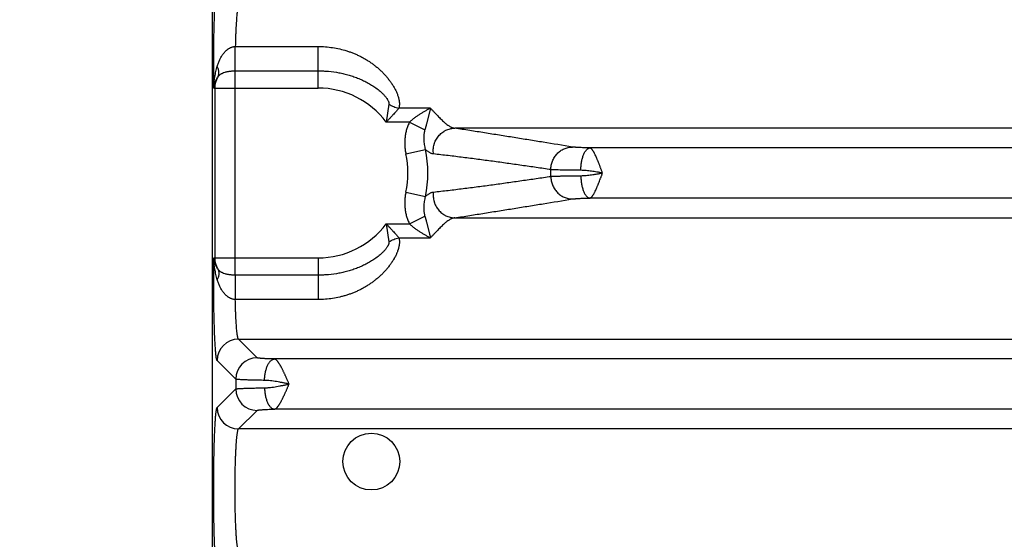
# Model space of a CAD drawing. Header units: inches. Extents: x 0 to 34, y 0 to 22.
# Tile 5 of 103: x 6.3 to 8.2, y 6 to 6.9. Entities that reach past the tile are written whole.
import ezdxf

# ---------------------------------------------------------------- set-up
doc = ezdxf.new("R2010")
doc.units = ezdxf.units.IN
doc.header["$LTSCALE"] = 1.87
doc.header["$MEASUREMENT"] = 0
doc.layers.get('0').update_dxf_attribs({"linetype": 'CONTINUOUS'})
doc.layers.add('DIMENSIONS', color=7, linetype='CONTINUOUS')
doc.styles.get("Standard").update_dxf_attribs({"font": 'txt', "width": 0.8})
doc.dimstyles.new('DIMSTYLE_1', dxfattribs={"dimtxt": 0.125, "dimasz": 0.18, "dimexe": 0.18, "dimexo": 0.0625, "dimgap": 0.09, "dimtad": 0, "dimtih": 1, "dimtoh": 1, "dimdec": 3, "dimzin": 4, "dimdsep": 46, "dimtxsty": 'STANDARD', "dimblk": '_FILLED', "dimblk1": '_FILLED', "dimblk2": '_FILLED', "dimcen": 0.09, "dimadec": 0, "dimazin": 0, "dimtp": 0.01, "dimtm": 0.01, "dimtfac": 1, "dimtdec": 3, "dimtofl": 0, "dimtmove": 0, "dimatfit": 3, "dimldrblk": '_FILLED', "dimfxl": 1, "dimtolj": 1, "dimtzin": 4, "dimarcsym": 0})

# ---------------------------------------------------------------- blocks, each defined once
blk = doc.blocks.new('_FILLED')
at = {"color": 0, "linetype": 'BYBLOCK'}
blk.add_solid([(0, 0), (-1, 0.174), (-1, -0.174)], dxfattribs=at)
blk = doc.blocks.new('*D0')
at = {"layer": 'DIMENSIONS', "color": 2, "linetype": 'CONTINUOUS'}
for p, q in [((8.4282, 6.4716), (8.4282, 4.0492)), ((6.6937, 4.9616), (6.6937, 4.0492)), ((6.6937, 4.1742), (6.3337, 4.1742)), ((8.4282, 4.1742), (8.7882, 4.1742))]:
    blk.add_line(p, q, dxfattribs=at)
at = {"layer": 'DIMENSIONS', "color": 2, "linetype": 'CONTINUOUS', "xscale": 0.18, "yscale": 0.18, "zscale": 0.18}
blk.add_blockref('_FILLED', (6.6937, 4.1742), dxfattribs=at)
at = {"layer": 'DIMENSIONS', "color": 2, "linetype": 'CONTINUOUS', "xscale": 0.18, "yscale": 0.18, "zscale": 0.18, "rotation": 180}
blk.add_blockref('_FILLED', (8.4282, 4.1742), dxfattribs=at)
at = {"layer": 'DIMENSIONS', "color": 2, "linetype": 'CONTINUOUS', "insert": (7.5409, 4.2367), "char_height": 0.125, "width": 1.325, "attachment_point": 2, "line_spacing_factor": 0.9}
blk.add_mtext('1.735{\\Ftxt.shx;\\W1.000000;\\H0.125000; }[44.06]', dxfattribs=at)

msp = doc.modelspace()

# ---------------------------------------------------------------- linework, layer by layer
at = {"color": 7, "linetype": 'CONTINUOUS'}
for p, q in [((6.6937, 8.3067), (6.6937, 5.0241)), ((6.7367, 6.8504), (6.7368, 6.8959)), ((6.7368, 6.8959), (6.8917, 6.8959)), ((6.8917, 6.8181), (6.8917, 6.8959)), ((6.7367, 6.468), (6.7367, 6.8504)), ((6.7367, 6.8504), (6.8917, 6.8504)), ((6.6966, 6.8181), (6.8917, 6.8181)), ((6.6982, 6.8181), (6.6982, 6.5003)), ((7.024, 6.7882), (7.0188, 6.7545)), ((7.1017, 6.7804), (7.0425, 6.7804)), ((7.0627, 6.7545), (7.0188, 6.7545)), ((7.0627, 6.7545), (7.0911, 6.7398)), ((8.2132, 6.7431), (7.1471, 6.7431)), ((7.0557, 6.6952), (7.0921, 6.7032)), ((8.2288, 6.7062), (7.3997, 6.7062)), ((7.0557, 6.6232), (7.0921, 6.6152)), ((8.2288, 6.6122), (7.3997, 6.6122)), ((7.0627, 6.5639), (7.091, 6.5785)), ((7.1471, 6.5753), (8.2132, 6.5753)), ((7.0188, 6.5639), (7.0627, 6.5639)), ((7.0188, 6.5639), (7.024, 6.5302)), ((7.0425, 6.538), (7.1017, 6.538)), ((6.6966, 6.5003), (6.8917, 6.5003)), ((6.8917, 6.5003), (6.8917, 6.4225)), ((6.8917, 6.468), (6.7367, 6.468)), ((6.7367, 6.468), (6.7368, 6.4225)), ((6.8917, 6.4225), (6.7368, 6.4225)), ((6.7775, 6.3134), (6.7428, 6.3481)), ((6.7428, 6.3481), (10.1136, 6.3481)), ((6.7375, 6.2734), (6.7028, 6.3081)), ((10.0465, 6.3112), (6.8099, 6.3112)), ((6.7375, 6.2734), (6.7375, 6.255)), ((6.7028, 6.2202), (6.7375, 6.255)), ((6.7428, 6.1803), (6.7775, 6.215)), ((10.0465, 6.2172), (6.8099, 6.2172)), ((10.1136, 6.1803), (6.7428, 6.1803))]:
    msp.add_line(p, q, dxfattribs=at)
msp.add_circle((6.9912, 6.1192), 0.0532, dxfattribs=at)
for centre, radius, start, end in [((6.7368, 6.8181), 0.0386, 148.4979, 180.0018), ((6.8917, 6.6592), 0.1589, 36.8589, 90), ((6.8917, 6.6592), 0.2052, 347.61, 12.3893), ((6.8917, 6.6592), 0.1679, 347.6098, 12.3903), ((6.8917, 6.6592), 0.435, 359.1688, 0.8312), ((6.8917, 6.6592), 0.1589, 270, 323.1429), ((6.7368, 6.5003), 0.0386, 179.9982, 211.5021), ((6.7429, 6.3081), 0.0401, 90.1325, 179.8675), ((6.7776, 6.2733), 0.0401, 90.1325, 179.8675), ((6.7776, 6.2551), 0.0401, 180.1325, 269.8675), ((6.7429, 6.2203), 0.0401, 180.1325, 269.8675)]:
    msp.add_arc(centre, radius, start, end, dxfattribs=at)
for points, knots in [([(6.6966, 6.8181), (6.6965, 6.8237), (6.6964, 6.835), (6.6964, 6.8519), (6.6964, 6.869), (6.6965, 6.8859), (6.6967, 6.9024), (6.6969, 6.9183), (6.6973, 6.9335), (6.6977, 6.9477), (6.6981, 6.9589), (6.6984, 6.9673), (6.6987, 6.973), (6.699, 6.9784), (6.6993, 6.9834), (6.6996, 6.988), (6.6999, 6.9923), (6.7003, 6.9961), (6.7006, 6.9994), (6.7009, 7.002), (6.7011, 7.0038), (6.7013, 7.0049), (6.7015, 7.006), (6.7017, 7.007), (6.7019, 7.0078), (6.702, 7.0085), (6.7022, 7.009), (6.7023, 7.0094), (6.7024, 7.0096), (6.7025, 7.0098), (6.7026, 7.01), (6.7027, 7.0101), (6.7028, 7.0102), (6.7028, 7.0102)], [0, 0, 0, 0, 0.087107, 0.175617, 0.264435, 0.352459, 0.438602, 0.521793, 0.60101, 0.675268, 0.74366, 0.775387, 0.805339, 0.833425, 0.859555, 0.883654, 0.905648, 0.925471, 0.943066, 0.958382, 0.965173, 0.971379, 0.976999, 0.98203, 0.986469, 0.990319, 0.993583, 0.994998, 0.996269, 0.997401, 0.998395, 0.999259, 1, 1, 1, 1]), ([(6.7428, 6.9703), (6.7427, 6.9703), (6.7426, 6.9702), (6.7425, 6.97), (6.7424, 6.9698), (6.7423, 6.9696), (6.7421, 6.9693), (6.742, 6.9689), (6.7418, 6.9683), (6.7415, 6.9674), (6.7413, 6.9664), (6.7411, 6.9652), (6.7408, 6.9639), (6.7406, 6.9625), (6.7404, 6.9609), (6.7401, 6.9592), (6.7398, 6.9566), (6.7395, 6.953), (6.7391, 6.9483), (6.7387, 6.9432), (6.7383, 6.9375), (6.738, 6.9315), (6.7377, 6.925), (6.7374, 6.9182), (6.7371, 6.9084), (6.7369, 6.901), (6.7368, 6.8959)], [0, 0, 0, 0, 0.002203, 0.004774, 0.007754, 0.011168, 0.015035, 0.019364, 0.029437, 0.041422, 0.05533, 0.07116, 0.088902, 0.108541, 0.130057, 0.153425, 0.178618, 0.234354, 0.296983, 0.366182, 0.441591, 0.522812, 0.609413, 0.700934, 0.796886, 1, 1, 1, 1]), ([(6.7031, 6.8588), (6.7037, 6.8609), (6.7047, 6.8641), (6.7063, 6.8683), (6.7081, 6.8723), (6.7101, 6.8761), (6.7124, 6.8797), (6.7142, 6.8823), (6.7163, 6.8848), (6.7181, 6.8868), (6.7197, 6.8883), (6.7209, 6.8893), (6.7222, 6.8904), (6.7235, 6.8913), (6.725, 6.8922), (6.7264, 6.8931), (6.728, 6.8938), (6.7296, 6.8945), (6.731, 6.895), (6.7322, 6.8953), (6.7334, 6.8955), (6.7349, 6.8958), (6.7361, 6.8959), (6.7368, 6.8959)], [0, 0, 0, 0, 0.126254, 0.188265, 0.249628, 0.370782, 0.430875, 0.490849, 0.550909, 0.611308, 0.641735, 0.67237, 0.703261, 0.734457, 0.766021, 0.798011, 0.830475, 0.863451, 0.896952, 0.913897, 0.93096, 0.965361, 1, 1, 1, 1]), ([(6.8917, 6.8959), (6.8962, 6.8959), (6.9052, 6.8956), (6.9187, 6.894), (6.932, 6.8915), (6.9429, 6.8886), (6.9514, 6.8857), (6.9577, 6.8833), (6.964, 6.8807), (6.9701, 6.8778), (6.976, 6.8746), (6.9819, 6.8712), (6.9876, 6.8676), (6.9931, 6.8637), (6.9976, 6.8603), (7.0011, 6.8574), (7.0046, 6.8545), (7.0087, 6.8507), (7.0127, 6.8467), (7.0158, 6.8434), (7.0181, 6.8409), (7.0203, 6.8384), (7.0224, 6.8358), (7.0245, 6.8331), (7.0265, 6.8305), (7.0284, 6.8278), (7.0302, 6.825), (7.032, 6.8222), (7.0336, 6.8194), (7.0352, 6.8166), (7.0367, 6.8138), (7.038, 6.8109), (7.0392, 6.808), (7.0403, 6.8051), (7.0411, 6.8027), (7.0417, 6.8008), (7.0422, 6.7989), (7.0427, 6.7966), (7.0431, 6.7942), (7.0433, 6.7923), (7.0435, 6.7909), (7.0435, 6.7896), (7.0436, 6.7882), (7.0435, 6.7868), (7.0434, 6.7855), (7.0433, 6.7842), (7.0431, 6.7829), (7.0429, 6.7817), (7.0426, 6.7808), (7.0425, 6.7804)], [0, 0, 0, 0, 0.064655, 0.129265, 0.193801, 0.258261, 0.290475, 0.322683, 0.35489, 0.387106, 0.419336, 0.451588, 0.483866, 0.516169, 0.548495, 0.564663, 0.580832, 0.61316, 0.645451, 0.661572, 0.677668, 0.693731, 0.709754, 0.725728, 0.741642, 0.757483, 0.77324, 0.788899, 0.804444, 0.819857, 0.835119, 0.850214, 0.865118, 0.87981, 0.894268, 0.901404, 0.908475, 0.922409, 0.936054, 0.942766, 0.949403, 0.955966, 0.962455, 0.968872, 0.975219, 0.981501, 0.987721, 0.993885, 1, 1, 1, 1]), ([(6.6966, 6.8181), (6.6966, 6.8216), (6.697, 6.8268), (6.6978, 6.8337), (6.6988, 6.8405), (6.7005, 6.8489), (6.7022, 6.8555), (6.7031, 6.8588)], [0, 0, 0, 0, 0.252045, 0.377702, 0.503042, 0.752513, 1, 1, 1, 1]), ([(6.7038, 6.8383), (6.7042, 6.839), (6.7049, 6.8404), (6.7056, 6.8428), (6.706, 6.8452), (6.706, 6.8478), (6.7057, 6.8505), (6.7052, 6.8532), (6.7043, 6.856), (6.7035, 6.8579), (6.7031, 6.8588)], [0, 0, 0, 0, 0.111157, 0.224406, 0.340972, 0.461861, 0.587832, 0.719384, 0.856765, 1, 1, 1, 1]), ([(6.7038, 6.8383), (6.7042, 6.8389), (6.705, 6.8399), (6.7063, 6.8414), (6.7078, 6.8428), (6.7094, 6.844), (6.7111, 6.8452), (6.7136, 6.8465), (6.7163, 6.8476), (6.7191, 6.8484), (6.7214, 6.8489), (6.7238, 6.8494), (6.7263, 6.8498), (6.7288, 6.85), (6.7314, 6.8502), (6.7341, 6.8503), (6.7358, 6.8504), (6.7367, 6.8504)], [0, 0, 0, 0, 0.055406, 0.110088, 0.164604, 0.219492, 0.275237, 0.332254, 0.451283, 0.513759, 0.578294, 0.644846, 0.713282, 0.783367, 0.854787, 0.92715, 1, 1, 1, 1]), ([(6.8917, 6.8504), (6.8949, 6.8504), (6.9014, 6.8502), (6.9144, 6.8493), (6.9273, 6.8475), (6.94, 6.8449), (6.9494, 6.8424), (6.9587, 6.8394), (6.9678, 6.836), (6.9767, 6.832), (6.9839, 6.8283), (6.9896, 6.825), (6.9937, 6.8225), (6.9978, 6.8198), (7.0017, 6.8169), (7.0055, 6.8139), (7.0092, 6.8108), (7.0122, 6.808), (7.0144, 6.8057), (7.016, 6.8039), (7.0176, 6.8021), (7.019, 6.8003), (7.0202, 6.7987), (7.021, 6.7974), (7.0218, 6.7961), (7.0225, 6.7947), (7.0231, 6.7934), (7.0235, 6.7923), (7.0238, 6.7913), (7.024, 6.7903), (7.0241, 6.7892), (7.024, 6.7886), (7.024, 6.7882)], [0, 0, 0, 0, 0.063155, 0.126308, 0.252547, 0.315669, 0.378785, 0.4419, 0.505022, 0.568158, 0.631307, 0.662886, 0.69446, 0.726021, 0.757558, 0.789051, 0.820473, 0.851778, 0.867367, 0.882895, 0.898345, 0.913691, 0.928899, 0.936436, 0.943919, 0.958669, 0.965914, 0.973045, 0.98004, 0.986876, 0.993531, 1, 1, 1, 1]), ([(6.6966, 6.8181), (6.6967, 6.819), (6.6969, 6.8209), (6.6973, 6.8236), (6.698, 6.8262), (6.6991, 6.8297), (6.701, 6.8338), (6.7028, 6.8368), (6.7038, 6.8383)], [0, 0, 0, 0, 0.128467, 0.255405, 0.381007, 0.505604, 0.752946, 1, 1, 1, 1]), ([(7.0425, 6.7804), (7.0421, 6.7799), (7.0413, 6.7789), (7.04, 6.7774), (7.0386, 6.7759), (7.0373, 6.7743), (7.0359, 6.7727), (7.0339, 6.7705), (7.032, 6.7683), (7.03, 6.7661), (7.0284, 6.7645), (7.0269, 6.7628), (7.0253, 6.7611), (7.0237, 6.7595), (7.0221, 6.7578), (7.0205, 6.7562), (7.0194, 6.7551), (7.0188, 6.7545)], [0, 0, 0, 0, 0.055136, 0.111938, 0.1702, 0.229767, 0.290489, 0.352211, 0.47813, 0.542098, 0.606599, 0.67154, 0.736832, 0.802397, 0.868163, 0.934056, 1, 1, 1, 1]), ([(7.024, 6.7882), (7.0254, 6.7873), (7.0283, 6.7856), (7.0329, 6.7835), (7.0376, 6.7817), (7.0409, 6.7808), (7.0425, 6.7804)], [0, 0, 0, 0, 0.248723, 0.500001, 0.751278, 1, 1, 1, 1]), ([(7.1017, 6.7804), (7.1, 6.7796), (7.0975, 6.7783), (7.0942, 6.7765), (7.0917, 6.7751), (7.0892, 6.7736), (7.0867, 6.7722), (7.0842, 6.7706), (7.0817, 6.7691), (7.0792, 6.7675), (7.0767, 6.7658), (7.0743, 6.7641), (7.0719, 6.7623), (7.0695, 6.7605), (7.0664, 6.7579), (7.0642, 6.7559), (7.0627, 6.7545)], [0, 0, 0, 0, 0.120069, 0.180835, 0.242037, 0.303635, 0.365598, 0.4279, 0.490519, 0.55343, 0.616611, 0.680042, 0.743703, 0.807566, 0.871603, 1, 1, 1, 1]), ([(7.1017, 6.7804), (7.1015, 6.7796), (7.1011, 6.7781), (7.1005, 6.7758), (7.0999, 6.7734), (7.0994, 6.771), (7.0988, 6.7686), (7.0982, 6.7662), (7.0975, 6.7637), (7.0969, 6.7612), (7.0963, 6.7587), (7.0956, 6.7561), (7.0949, 6.7535), (7.0943, 6.7514), (7.0938, 6.7496), (7.0935, 6.7482), (7.0931, 6.7469), (7.0927, 6.7455), (7.0923, 6.7441), (7.0917, 6.7422), (7.0913, 6.7408), (7.0911, 6.7398)], [0, 0, 0, 0, 0.056586, 0.113914, 0.171907, 0.230522, 0.289755, 0.349616, 0.410134, 0.471351, 0.533341, 0.596207, 0.660124, 0.725244, 0.758273, 0.791634, 0.825358, 0.859478, 0.894005, 0.928938, 1, 1, 1, 1]), ([(7.1017, 6.7804), (7.1029, 6.7792), (7.1053, 6.7767), (7.1088, 6.773), (7.1121, 6.7695), (7.1153, 6.7661), (7.1184, 6.7629), (7.1214, 6.7599), (7.1243, 6.7571), (7.1271, 6.7545), (7.1298, 6.7521), (7.1325, 6.75), (7.135, 6.7481), (7.1376, 6.7465), (7.14, 6.7452), (7.1424, 6.7442), (7.1447, 6.7435), (7.1463, 6.7432), (7.1471, 6.7431)], [0, 0, 0, 0, 0.0875, 0.17218, 0.253818, 0.332219, 0.407212, 0.478671, 0.546491, 0.610601, 0.670992, 0.727702, 0.780807, 0.830441, 0.876833, 0.920312, 0.961222, 1, 1, 1, 1]), ([(7.0627, 6.7545), (7.0621, 6.7534), (7.061, 6.7511), (7.0595, 6.7476), (7.0582, 6.744), (7.057, 6.7404), (7.056, 6.7367), (7.0552, 6.733), (7.0545, 6.7293), (7.054, 6.7255), (7.0537, 6.7217), (7.0534, 6.7166), (7.0535, 6.7116), (7.0539, 6.7065), (7.0545, 6.7015), (7.0551, 6.6977), (7.0557, 6.6952)], [0, 0, 0, 0, 0.0625, 0.125005, 0.187508, 0.25001, 0.312514, 0.375017, 0.43752, 0.500024, 0.562527, 0.625031, 0.750012, 0.812514, 0.875018, 1, 1, 1, 1]), ([(7.0911, 6.7398), (7.0908, 6.7391), (7.0904, 6.7376), (7.09, 6.7353), (7.0896, 6.733), (7.0893, 6.7307), (7.0891, 6.7284), (7.089, 6.7261), (7.089, 6.7238), (7.089, 6.7215), (7.0891, 6.7192), (7.0894, 6.7161), (7.0899, 6.7123), (7.0908, 6.7077), (7.0916, 6.7047), (7.0921, 6.7032)], [0, 0, 0, 0, 0.062884, 0.125597, 0.188162, 0.250595, 0.312947, 0.375269, 0.437583, 0.499899, 0.562234, 0.624606, 0.74949, 0.874618, 1, 1, 1, 1]), ([(7.1073, 6.6948), (7.1071, 6.6963), (7.1068, 6.6985), (7.1068, 6.7015), (7.1069, 6.7045), (7.1074, 6.7082), (7.1082, 6.7118), (7.1091, 6.7147), (7.1101, 6.7175), (7.1116, 6.7209), (7.1139, 6.7247), (7.1165, 6.7283), (7.1195, 6.7316), (7.1229, 6.7345), (7.1259, 6.7366), (7.1284, 6.7381), (7.131, 6.7395), (7.1343, 6.7409), (7.1378, 6.7419), (7.1406, 6.7425), (7.1435, 6.7429), (7.1456, 6.7431), (7.1471, 6.7431)], [0, 0, 0, 0, 0.063222, 0.094882, 0.126561, 0.189927, 0.253285, 0.284956, 0.316605, 0.379792, 0.442823, 0.505658, 0.568268, 0.630632, 0.692741, 0.723712, 0.754621, 0.816241, 0.877648, 0.908294, 0.938902, 1, 1, 1, 1]), ([(7.367, 6.7078), (7.3489, 6.7108), (7.3216, 6.7152), (7.2853, 6.7211), (7.2579, 6.7255), (7.2304, 6.7299), (7.2028, 6.7343), (7.175, 6.7387), (7.1564, 6.7416), (7.1471, 6.7431)], [0, 0, 0, 0, 0.247488, 0.371643, 0.496151, 0.621103, 0.746596, 0.872814, 1, 1, 1, 1]), ([(7.1073, 6.6948), (7.1067, 6.6949), (7.1054, 6.6951), (7.1036, 6.6956), (7.1018, 6.6963), (7.0999, 6.6973), (7.098, 6.6985), (7.096, 6.6999), (7.094, 6.7014), (7.0927, 6.7026), (7.0921, 6.7032)], [0, 0, 0, 0, 0.102156, 0.208825, 0.321205, 0.440333, 0.567113, 0.702287, 0.846471, 1, 1, 1, 1]), ([(7.3267, 6.6655), (7.3267, 6.6669), (7.3268, 6.6696), (7.3274, 6.6737), (7.3283, 6.6777), (7.3297, 6.6816), (7.3313, 6.6853), (7.3334, 6.6889), (7.3357, 6.6922), (7.3384, 6.6953), (7.3413, 6.6981), (7.3445, 6.7006), (7.3479, 6.7027), (7.3515, 6.7045), (7.3553, 6.7059), (7.3591, 6.707), (7.3631, 6.7076), (7.3657, 6.7078), (7.367, 6.7078)], [0, 0, 0, 0, 0.063342, 0.126714, 0.190075, 0.253382, 0.316596, 0.379681, 0.442605, 0.505343, 0.567876, 0.630194, 0.692293, 0.75418, 0.815868, 0.877381, 0.938746, 1, 1, 1, 1]), ([(7.3997, 6.7062), (7.3977, 6.7062), (7.394, 6.7063), (7.3886, 6.7064), (7.3837, 6.7066), (7.3792, 6.7068), (7.3758, 6.707), (7.3734, 6.7072), (7.3718, 6.7073), (7.3704, 6.7074), (7.3691, 6.7075), (7.368, 6.7077), (7.3673, 6.7078), (7.367, 6.7078)], [0, 0, 0, 0, 0.17661, 0.342099, 0.494393, 0.631658, 0.752188, 0.805714, 0.854531, 0.898478, 0.937423, 0.971291, 1, 1, 1, 1]), ([(7.3827, 6.6643), (7.3827, 6.6656), (7.3828, 6.6682), (7.3831, 6.6722), (7.3836, 6.6761), (7.3841, 6.6799), (7.3849, 6.6835), (7.3857, 6.687), (7.3867, 6.6902), (7.3878, 6.6933), (7.3891, 6.696), (7.3904, 6.6985), (7.3918, 6.7006), (7.3932, 6.7025), (7.3945, 6.7037), (7.3956, 6.7046), (7.3964, 6.7051), (7.3972, 6.7055), (7.398, 6.7058), (7.3988, 6.706), (7.3994, 6.7061), (7.3997, 6.7062)], [0, 0, 0, 0, 0.083624, 0.166686, 0.248553, 0.328606, 0.406254, 0.480942, 0.552161, 0.619463, 0.682473, 0.740909, 0.794608, 0.843559, 0.887949, 0.908578, 0.92826, 0.947101, 0.965233, 0.98281, 1, 1, 1, 1]), ([(7.4233, 6.6592), (7.4231, 6.66), (7.4225, 6.6614), (7.4217, 6.6636), (7.4208, 6.6658), (7.42, 6.668), (7.4192, 6.6702), (7.4184, 6.6723), (7.4176, 6.6744), (7.4168, 6.6765), (7.416, 6.6786), (7.4152, 6.6806), (7.4144, 6.6825), (7.4136, 6.6844), (7.4128, 6.6863), (7.412, 6.6881), (7.4113, 6.6898), (7.4103, 6.692), (7.409, 6.6945), (7.4078, 6.6969), (7.4068, 6.6986), (7.4061, 6.6998), (7.4054, 6.7009), (7.4047, 6.7019), (7.404, 6.7028), (7.4034, 6.7036), (7.4027, 6.7043), (7.4022, 6.7048), (7.4018, 6.7051), (7.4014, 6.7054), (7.401, 6.7057), (7.4005, 6.7059), (7.4002, 6.706), (7.3999, 6.7061), (7.3997, 6.7062)], [0, 0, 0, 0, 0.044229, 0.088377, 0.132348, 0.17606, 0.219426, 0.262362, 0.304784, 0.346612, 0.387764, 0.428158, 0.467713, 0.506348, 0.543989, 0.580566, 0.616006, 0.65024, 0.714839, 0.773893, 0.8012, 0.826969, 0.851182, 0.873838, 0.894891, 0.914273, 0.931998, 0.948162, 0.955726, 0.962984, 0.976558, 0.982854, 0.98883, 1, 1, 1, 1]), ([(7.3267, 6.6655), (7.3176, 6.6668), (7.2995, 6.6695), (7.2723, 6.6734), (7.245, 6.6773), (7.2177, 6.6811), (7.1902, 6.6847), (7.1627, 6.6883), (7.135, 6.6917), (7.1165, 6.6938), (7.1073, 6.6948)], [0, 0, 0, 0, 0.124031, 0.248244, 0.37267, 0.497352, 0.622343, 0.747714, 0.873557, 1, 1, 1, 1]), ([(7.3827, 6.6643), (7.3794, 6.6643), (7.373, 6.6643), (7.3638, 6.6644), (7.3553, 6.6646), (7.3476, 6.6647), (7.3418, 6.6648), (7.3376, 6.665), (7.3349, 6.6651), (7.3324, 6.6652), (7.3303, 6.6653), (7.3284, 6.6654), (7.3272, 6.6655), (7.3267, 6.6655)], [0, 0, 0, 0, 0.176815, 0.342467, 0.494907, 0.632251, 0.752801, 0.806306, 0.855072, 0.898949, 0.937806, 0.971522, 1, 1, 1, 1]), ([(7.4233, 6.6592), (7.4216, 6.6595), (7.419, 6.6599), (7.4156, 6.6605), (7.4121, 6.6611), (7.4078, 6.6618), (7.4027, 6.6626), (7.3976, 6.6632), (7.3926, 6.6637), (7.3876, 6.6641), (7.3843, 6.6642), (7.3827, 6.6643)], [0, 0, 0, 0, 0.128602, 0.192802, 0.256873, 0.384464, 0.511035, 0.636234, 0.759702, 0.881076, 1, 1, 1, 1]), ([(7.1073, 6.6236), (7.1165, 6.6246), (7.135, 6.6267), (7.1627, 6.6301), (7.1902, 6.6336), (7.2177, 6.6373), (7.245, 6.6411), (7.2723, 6.645), (7.2995, 6.6489), (7.3176, 6.6515), (7.3267, 6.6529)], [0, 0, 0, 0, 0.126443, 0.252286, 0.377657, 0.502648, 0.62733, 0.751756, 0.875969, 1, 1, 1, 1]), ([(7.3267, 6.6529), (7.3272, 6.6529), (7.3284, 6.653), (7.3303, 6.6531), (7.3324, 6.6532), (7.3349, 6.6533), (7.3376, 6.6534), (7.3418, 6.6535), (7.3476, 6.6537), (7.3553, 6.6538), (7.3638, 6.654), (7.373, 6.6541), (7.3794, 6.6541), (7.3827, 6.6541)], [0, 0, 0, 0, 0.028478, 0.062194, 0.101051, 0.144928, 0.193694, 0.247199, 0.367749, 0.505093, 0.657533, 0.823185, 1, 1, 1, 1]), ([(7.3267, 6.6529), (7.3267, 6.6515), (7.3268, 6.6488), (7.3274, 6.6447), (7.3283, 6.6407), (7.3297, 6.6368), (7.3313, 6.6331), (7.3334, 6.6295), (7.3357, 6.6262), (7.3384, 6.6231), (7.3413, 6.6203), (7.3445, 6.6178), (7.3479, 6.6157), (7.3515, 6.6139), (7.3553, 6.6124), (7.3591, 6.6114), (7.3631, 6.6107), (7.3657, 6.6106), (7.367, 6.6106)], [0, 0, 0, 0, 0.063342, 0.126714, 0.190075, 0.253382, 0.316596, 0.379681, 0.442605, 0.505343, 0.567876, 0.630194, 0.692293, 0.75418, 0.815868, 0.877381, 0.938746, 1, 1, 1, 1]), ([(7.3827, 6.6541), (7.3843, 6.6542), (7.3876, 6.6543), (7.3926, 6.6546), (7.3976, 6.6552), (7.4027, 6.6558), (7.4069, 6.6565), (7.4104, 6.657), (7.413, 6.6574), (7.4156, 6.6579), (7.419, 6.6584), (7.4216, 6.6589), (7.4233, 6.6592)], [0, 0, 0, 0, 0.118924, 0.240298, 0.363766, 0.488965, 0.615536, 0.679226, 0.743127, 0.807198, 0.871398, 1, 1, 1, 1]), ([(7.3827, 6.6541), (7.3827, 6.6528), (7.3828, 6.6501), (7.3831, 6.6462), (7.3836, 6.6423), (7.3841, 6.6385), (7.3849, 6.6349), (7.3857, 6.6314), (7.3867, 6.6282), (7.3878, 6.6251), (7.3891, 6.6224), (7.3904, 6.6199), (7.3918, 6.6177), (7.3932, 6.6159), (7.3945, 6.6146), (7.3956, 6.6138), (7.3964, 6.6133), (7.3972, 6.6129), (7.398, 6.6126), (7.3988, 6.6123), (7.3994, 6.6123), (7.3997, 6.6122)], [0, 0, 0, 0, 0.083624, 0.166685, 0.248552, 0.328604, 0.406252, 0.48094, 0.55216, 0.619462, 0.682472, 0.740908, 0.794608, 0.843559, 0.887949, 0.908578, 0.92826, 0.947101, 0.965233, 0.98281, 1, 1, 1, 1]), ([(7.3997, 6.6122), (7.4001, 6.6123), (7.4009, 6.6127), (7.4019, 6.6134), (7.4028, 6.6141), (7.4034, 6.6148), (7.4041, 6.6156), (7.4047, 6.6165), (7.4054, 6.6175), (7.4064, 6.619), (7.4073, 6.6207), (7.4083, 6.6224), (7.4093, 6.6244), (7.4103, 6.6265), (7.4113, 6.6286), (7.412, 6.6304), (7.4128, 6.6322), (7.4136, 6.634), (7.4144, 6.6359), (7.4152, 6.6379), (7.416, 6.6399), (7.4171, 6.6426), (7.4182, 6.6454), (7.4192, 6.6483), (7.4199, 6.6501), (7.4205, 6.6515), (7.421, 6.653), (7.4216, 6.6544), (7.4221, 6.6559), (7.4226, 6.6574), (7.4231, 6.6585), (7.4233, 6.6592)], [0, 0, 0, 0, 0.023304, 0.051677, 0.067913, 0.085656, 0.105012, 0.126031, 0.148682, 0.172921, 0.226023, 0.254835, 0.285095, 0.349722, 0.383968, 0.419419, 0.456007, 0.493658, 0.532301, 0.571863, 0.612264, 0.653421, 0.737676, 0.780612, 0.823976, 0.845792, 0.867682, 0.911646, 0.9337, 0.955785, 1, 1, 1, 1]), ([(7.0557, 6.6232), (7.0551, 6.6207), (7.0545, 6.6169), (7.0539, 6.6119), (7.0535, 6.6068), (7.0534, 6.6018), (7.0537, 6.5967), (7.054, 6.5929), (7.0545, 6.5891), (7.0552, 6.5854), (7.056, 6.5817), (7.057, 6.578), (7.0582, 6.5744), (7.0595, 6.5708), (7.061, 6.5673), (7.0621, 6.565), (7.0627, 6.5639)], [0, 0, 0, 0, 0.124982, 0.187485, 0.249988, 0.374969, 0.437473, 0.499976, 0.56248, 0.624983, 0.687486, 0.74999, 0.812492, 0.874995, 0.9375, 1, 1, 1, 1]), ([(7.0921, 6.6152), (7.0916, 6.6137), (7.0908, 6.6107), (7.0899, 6.6061), (7.0894, 6.6023), (7.0891, 6.5992), (7.089, 6.5969), (7.089, 6.5946), (7.089, 6.5923), (7.0891, 6.59), (7.0893, 6.5877), (7.0896, 6.5854), (7.09, 6.5831), (7.0904, 6.5808), (7.0908, 6.5793), (7.091, 6.5785)], [0, 0, 0, 0, 0.125418, 0.25054, 0.375394, 0.437751, 0.500073, 0.562382, 0.624694, 0.687019, 0.749376, 0.811817, 0.874389, 0.937109, 1, 1, 1, 1]), ([(7.0921, 6.6152), (7.0927, 6.6158), (7.094, 6.6169), (7.096, 6.6185), (7.098, 6.6199), (7.0999, 6.6211), (7.1018, 6.622), (7.1036, 6.6228), (7.1054, 6.6233), (7.1067, 6.6235), (7.1073, 6.6236)], [0, 0, 0, 0, 0.153658, 0.297798, 0.432947, 0.559724, 0.678861, 0.791231, 0.897877, 1, 1, 1, 1]), ([(7.1073, 6.6236), (7.107, 6.6221), (7.1068, 6.6199), (7.1068, 6.6169), (7.1069, 6.6139), (7.1074, 6.6102), (7.1082, 6.6065), (7.1091, 6.6037), (7.1101, 6.6009), (7.1116, 6.5975), (7.1139, 6.5936), (7.1165, 6.5901), (7.1195, 6.5868), (7.1229, 6.5839), (7.1259, 6.5818), (7.1284, 6.5803), (7.131, 6.5789), (7.1343, 6.5775), (7.1378, 6.5765), (7.1406, 6.5759), (7.1435, 6.5754), (7.1456, 6.5753), (7.1471, 6.5753)], [0, 0, 0, 0, 0.063222, 0.094883, 0.126561, 0.189927, 0.253286, 0.284956, 0.316605, 0.379792, 0.442823, 0.505658, 0.568268, 0.630632, 0.692741, 0.723712, 0.754621, 0.816241, 0.877648, 0.908294, 0.938902, 1, 1, 1, 1]), ([(7.1471, 6.5753), (7.1564, 6.5767), (7.175, 6.5797), (7.2028, 6.5841), (7.2304, 6.5885), (7.2579, 6.5929), (7.2853, 6.5973), (7.3216, 6.6032), (7.3489, 6.6076), (7.367, 6.6106)], [0, 0, 0, 0, 0.127186, 0.253404, 0.378897, 0.503849, 0.628357, 0.752512, 1, 1, 1, 1]), ([(7.367, 6.6106), (7.3673, 6.6106), (7.368, 6.6107), (7.3691, 6.6108), (7.3704, 6.611), (7.3718, 6.6111), (7.3734, 6.6112), (7.3758, 6.6114), (7.3792, 6.6116), (7.3837, 6.6118), (7.3886, 6.612), (7.394, 6.6121), (7.3977, 6.6122), (7.3997, 6.6122)], [0, 0, 0, 0, 0.028709, 0.062577, 0.101522, 0.145469, 0.194286, 0.247812, 0.368342, 0.505607, 0.657901, 0.82339, 1, 1, 1, 1]), ([(7.091, 6.5785), (7.0913, 6.5776), (7.0917, 6.5762), (7.0923, 6.5743), (7.0927, 6.5729), (7.0931, 6.5715), (7.0935, 6.5702), (7.0938, 6.5688), (7.0943, 6.567), (7.0949, 6.5648), (7.0956, 6.5623), (7.0963, 6.5597), (7.0969, 6.5572), (7.0976, 6.5547), (7.0982, 6.5522), (7.0988, 6.5498), (7.0994, 6.5474), (7.0998, 6.5454), (7.1002, 6.5438), (7.1006, 6.5422), (7.1011, 6.5403), (7.1015, 6.5388), (7.1017, 6.538)], [0, 0, 0, 0, 0.071055, 0.105986, 0.140513, 0.174634, 0.208359, 0.24172, 0.274751, 0.339883, 0.403829, 0.466723, 0.52872, 0.589926, 0.650418, 0.710246, 0.769448, 0.828045, 0.857121, 0.886047, 0.943402, 1, 1, 1, 1]), ([(7.1471, 6.5753), (7.1463, 6.5752), (7.1447, 6.5749), (7.1424, 6.5742), (7.14, 6.5732), (7.1376, 6.5719), (7.135, 6.5703), (7.1325, 6.5684), (7.1298, 6.5663), (7.1271, 6.5639), (7.1243, 6.5613), (7.1214, 6.5585), (7.1184, 6.5555), (7.1153, 6.5523), (7.1121, 6.5489), (7.1088, 6.5454), (7.1053, 6.5417), (7.1029, 6.5392), (7.1017, 6.538)], [0, 0, 0, 0, 0.0388, 0.079697, 0.123152, 0.169552, 0.219205, 0.272307, 0.329004, 0.389394, 0.453512, 0.521328, 0.592782, 0.66778, 0.746183, 0.827814, 0.912491, 1, 1, 1, 1]), ([(7.0188, 6.5639), (7.0194, 6.5633), (7.0205, 6.5622), (7.0218, 6.5609), (7.0229, 6.5598), (7.024, 6.5587), (7.0253, 6.5573), (7.0269, 6.5556), (7.0284, 6.5539), (7.03, 6.5523), (7.032, 6.5501), (7.0339, 6.5479), (7.0359, 6.5457), (7.0373, 6.5441), (7.0386, 6.5425), (7.04, 6.541), (7.0413, 6.5395), (7.0421, 6.5385), (7.0425, 6.538)], [0, 0, 0, 0, 0.065943, 0.131837, 0.164741, 0.197603, 0.263168, 0.32846, 0.393401, 0.457903, 0.52187, 0.647789, 0.709511, 0.770233, 0.8298, 0.888062, 0.944864, 1, 1, 1, 1]), ([(7.0627, 6.5639), (7.0642, 6.5625), (7.0664, 6.5605), (7.0695, 6.5579), (7.0719, 6.5561), (7.0743, 6.5543), (7.0767, 6.5526), (7.0792, 6.5509), (7.0817, 6.5493), (7.0842, 6.5478), (7.0867, 6.5462), (7.0892, 6.5448), (7.0917, 6.5433), (7.0942, 6.5419), (7.0967, 6.5406), (7.0992, 6.5393), (7.1009, 6.5384), (7.1017, 6.538)], [0, 0, 0, 0, 0.128397, 0.192434, 0.256298, 0.319959, 0.383389, 0.446571, 0.509483, 0.572104, 0.634408, 0.696372, 0.757975, 0.819178, 0.879934, 0.940208, 1, 1, 1, 1]), ([(7.0425, 6.538), (7.0428, 6.5372), (7.0431, 6.5355), (7.0435, 6.5329), (7.0436, 6.5302), (7.0435, 6.5274), (7.0432, 6.5247), (7.0427, 6.5218), (7.0422, 6.5195), (7.0417, 6.5176), (7.0413, 6.5161), (7.0408, 6.5147), (7.0401, 6.5128), (7.0394, 6.5109), (7.0386, 6.509), (7.0378, 6.507), (7.0367, 6.5046), (7.0355, 6.5023), (7.0344, 6.5004), (7.0334, 6.4985), (7.032, 6.4962), (7.0302, 6.4934), (7.0284, 6.4906), (7.0265, 6.4879), (7.0245, 6.4852), (7.0224, 6.4826), (7.0203, 6.48), (7.0181, 6.4775), (7.0158, 6.475), (7.0127, 6.4717), (7.0087, 6.4677), (7.0046, 6.4639), (7.0011, 6.461), (6.9985, 6.4588), (6.9958, 6.4568), (6.9922, 6.4541), (6.9876, 6.4508), (6.9819, 6.4472), (6.976, 6.4438), (6.9701, 6.4406), (6.964, 6.4377), (6.9577, 6.4351), (6.9514, 6.4327), (6.945, 6.4305), (6.9385, 6.4286), (6.9298, 6.4264), (6.9187, 6.4243), (6.9052, 6.4228), (6.8962, 6.4225), (6.8917, 6.4225)], [0, 0, 0, 0, 0.012277, 0.024774, 0.037535, 0.050585, 0.063933, 0.077579, 0.091512, 0.098582, 0.105718, 0.112917, 0.120178, 0.134871, 0.142299, 0.149776, 0.164868, 0.180131, 0.187821, 0.195546, 0.21109, 0.226747, 0.242505, 0.258347, 0.274261, 0.290234, 0.306257, 0.32232, 0.338416, 0.354537, 0.386828, 0.419156, 0.435325, 0.451493, 0.467658, 0.48382, 0.516123, 0.5484, 0.580653, 0.612883, 0.645098, 0.677306, 0.709513, 0.741727, 0.773955, 0.806199, 0.870736, 0.935345, 1, 1, 1, 1]), ([(7.024, 6.5302), (7.0254, 6.5311), (7.0283, 6.5328), (7.0329, 6.5349), (7.0376, 6.5367), (7.0409, 6.5376), (7.0425, 6.538)], [0, 0, 0, 0, 0.248725, 0.500006, 0.751284, 1, 1, 1, 1]), ([(7.024, 6.5302), (7.024, 6.5298), (7.0241, 6.5292), (7.024, 6.5281), (7.0238, 6.5271), (7.0235, 6.5261), (7.0231, 6.525), (7.0227, 6.524), (7.0222, 6.523), (7.0214, 6.5217), (7.0204, 6.52), (7.019, 6.5181), (7.0176, 6.5163), (7.016, 6.5144), (7.0144, 6.5127), (7.0122, 6.5104), (7.0092, 6.5076), (7.0055, 6.5045), (7.0017, 6.5015), (6.9978, 6.4986), (6.9937, 6.4959), (6.9896, 6.4934), (6.9839, 6.4901), (6.9767, 6.4864), (6.9678, 6.4824), (6.9587, 6.479), (6.9494, 6.476), (6.94, 6.4735), (6.9273, 6.4708), (6.9144, 6.4691), (6.9014, 6.4682), (6.8949, 6.468), (6.8917, 6.468)], [0, 0, 0, 0, 0.006469, 0.013123, 0.019959, 0.026955, 0.034086, 0.04133, 0.048668, 0.056085, 0.071103, 0.08631, 0.101657, 0.117106, 0.132635, 0.148223, 0.179528, 0.21095, 0.242443, 0.27398, 0.305541, 0.337115, 0.368694, 0.431842, 0.494978, 0.5581, 0.621215, 0.684331, 0.747453, 0.873693, 0.936845, 1, 1, 1, 1]), ([(6.7028, 6.3081), (6.7028, 6.3082), (6.7027, 6.3083), (6.7026, 6.3084), (6.7025, 6.3086), (6.7024, 6.3088), (6.7023, 6.309), (6.7022, 6.3094), (6.702, 6.3099), (6.7019, 6.3106), (6.7017, 6.3114), (6.7015, 6.3124), (6.7013, 6.3134), (6.7011, 6.3146), (6.7009, 6.3164), (6.7006, 6.319), (6.7003, 6.3223), (6.6999, 6.3261), (6.6996, 6.3303), (6.6993, 6.335), (6.699, 6.34), (6.6987, 6.3454), (6.6984, 6.3511), (6.6981, 6.3595), (6.6977, 6.3707), (6.6973, 6.3849), (6.6969, 6.4001), (6.6967, 6.416), (6.6965, 6.4325), (6.6964, 6.4494), (6.6964, 6.4664), (6.6964, 6.4834), (6.6965, 6.4947), (6.6966, 6.5003)], [0, 0, 0, 0, 0.000741, 0.001605, 0.002599, 0.003731, 0.005002, 0.006417, 0.009681, 0.013531, 0.01797, 0.023001, 0.028621, 0.034827, 0.041618, 0.056934, 0.074529, 0.094352, 0.116346, 0.140445, 0.166575, 0.194661, 0.224613, 0.25634, 0.324732, 0.39899, 0.478207, 0.561398, 0.647541, 0.735565, 0.824383, 0.912893, 1, 1, 1, 1]), ([(6.7031, 6.4596), (6.7022, 6.4629), (6.7005, 6.4695), (6.6988, 6.4779), (6.6978, 6.4847), (6.697, 6.4916), (6.6966, 6.4968), (6.6966, 6.5003)], [0, 0, 0, 0, 0.247487, 0.496959, 0.622296, 0.747953, 1, 1, 1, 1]), ([(6.7038, 6.4801), (6.7028, 6.4816), (6.701, 6.4846), (6.6988, 6.4896), (6.6975, 6.4939), (6.6969, 6.4975), (6.6967, 6.4994), (6.6966, 6.5003)], [0, 0, 0, 0, 0.247088, 0.494461, 0.744542, 0.871492, 1, 1, 1, 1]), ([(6.7038, 6.4801), (6.7042, 6.4794), (6.7049, 6.478), (6.7056, 6.4756), (6.706, 6.4732), (6.706, 6.4706), (6.7057, 6.4679), (6.7052, 6.4652), (6.7043, 6.4624), (6.7035, 6.4605), (6.7031, 6.4596)], [0, 0, 0, 0, 0.111158, 0.224407, 0.340973, 0.461862, 0.587833, 0.719385, 0.856765, 1, 1, 1, 1]), ([(6.7367, 6.468), (6.7358, 6.468), (6.7341, 6.4681), (6.7314, 6.4682), (6.7288, 6.4684), (6.7263, 6.4686), (6.7238, 6.469), (6.7214, 6.4694), (6.7191, 6.47), (6.7163, 6.4708), (6.7136, 6.4719), (6.7111, 6.4732), (6.7094, 6.4743), (6.7078, 6.4756), (6.7063, 6.477), (6.705, 6.4785), (6.7042, 6.4795), (6.7038, 6.4801)], [0, 0, 0, 0, 0.07285, 0.145212, 0.216632, 0.286721, 0.355154, 0.421706, 0.486241, 0.548718, 0.667747, 0.724764, 0.780508, 0.835396, 0.889912, 0.944594, 1, 1, 1, 1]), ([(6.7368, 6.4225), (6.7361, 6.4225), (6.7349, 6.4226), (6.7331, 6.4229), (6.7313, 6.4233), (6.7296, 6.4239), (6.728, 6.4245), (6.7264, 6.4253), (6.725, 6.4261), (6.7231, 6.4274), (6.7209, 6.429), (6.7185, 6.4312), (6.7163, 6.4336), (6.7142, 6.4361), (6.7124, 6.4387), (6.7101, 6.4423), (6.7081, 6.4461), (6.7063, 6.4501), (6.7047, 6.4543), (6.7037, 6.4575), (6.7031, 6.4596)], [0, 0, 0, 0, 0.034641, 0.06904, 0.103038, 0.136547, 0.169531, 0.201994, 0.233979, 0.265544, 0.327619, 0.388667, 0.449074, 0.509136, 0.569108, 0.629202, 0.750361, 0.811726, 0.873739, 1, 1, 1, 1]), ([(6.7428, 6.3481), (6.7427, 6.3481), (6.7426, 6.3482), (6.7425, 6.3484), (6.7424, 6.3486), (6.7423, 6.3488), (6.7421, 6.3491), (6.742, 6.3495), (6.7418, 6.3501), (6.7415, 6.351), (6.7413, 6.352), (6.7411, 6.3531), (6.7408, 6.3545), (6.7406, 6.3559), (6.7404, 6.3575), (6.7401, 6.3592), (6.7398, 6.3618), (6.7395, 6.3654), (6.7391, 6.3701), (6.7387, 6.3752), (6.7383, 6.3808), (6.738, 6.3869), (6.7377, 6.3934), (6.7374, 6.4002), (6.7371, 6.41), (6.7369, 6.4174), (6.7368, 6.4225)], [0, 0, 0, 0, 0.002203, 0.004774, 0.007754, 0.011168, 0.015035, 0.019364, 0.029437, 0.041422, 0.05533, 0.07116, 0.088902, 0.108541, 0.130057, 0.153425, 0.178618, 0.234354, 0.296983, 0.366182, 0.441591, 0.522812, 0.609413, 0.700934, 0.796886, 1, 1, 1, 1]), ([(6.8099, 6.3112), (6.8076, 6.3112), (6.8033, 6.3113), (6.7981, 6.3115), (6.7942, 6.3117), (6.7916, 6.3118), (6.7892, 6.3119), (6.7869, 6.3121), (6.7849, 6.3122), (6.7832, 6.3124), (6.7816, 6.3125), (6.7805, 6.3127), (6.7797, 6.3128), (6.7792, 6.3129), (6.7787, 6.3129), (6.7784, 6.313), (6.7781, 6.3131), (6.7778, 6.3132), (6.7777, 6.3132), (6.7776, 6.3133), (6.7776, 6.3133), (6.7775, 6.3134), (6.7775, 6.3134)], [0, 0, 0, 0, 0.207228, 0.396324, 0.483057, 0.564078, 0.639027, 0.707602, 0.769529, 0.824533, 0.872381, 0.912897, 0.93036, 0.945935, 0.959611, 0.971384, 0.981264, 0.989282, 0.992609, 0.995492, 0.997946, 1, 1, 1, 1]), ([(6.7915, 6.2712), (6.7915, 6.2725), (6.7916, 6.275), (6.792, 6.2788), (6.7924, 6.2825), (6.7931, 6.2861), (6.7939, 6.2896), (6.7948, 6.2929), (6.7959, 6.296), (6.7971, 6.2989), (6.7984, 6.3015), (6.7998, 6.3039), (6.8013, 6.3059), (6.8029, 6.3077), (6.8046, 6.3091), (6.8061, 6.31), (6.8072, 6.3105), (6.8081, 6.3108), (6.809, 6.3111), (6.8096, 6.3111), (6.8099, 6.3112)], [0, 0, 0, 0, 0.08154, 0.162553, 0.242461, 0.320699, 0.39673, 0.470052, 0.540211, 0.606812, 0.669538, 0.728161, 0.782572, 0.832807, 0.879083, 0.921845, 0.942137, 0.961838, 0.98108, 1, 1, 1, 1]), ([(6.8375, 6.2642), (6.8371, 6.265), (6.8365, 6.2664), (6.8355, 6.2686), (6.8345, 6.2708), (6.8336, 6.273), (6.8326, 6.2751), (6.8317, 6.2773), (6.8307, 6.2794), (6.8298, 6.2814), (6.8289, 6.2835), (6.8279, 6.2855), (6.827, 6.2874), (6.8261, 6.2893), (6.8252, 6.2912), (6.8243, 6.293), (6.8234, 6.2947), (6.8222, 6.2969), (6.8208, 6.2994), (6.8193, 6.3018), (6.8182, 6.3036), (6.8174, 6.3047), (6.8166, 6.3058), (6.8158, 6.3068), (6.815, 6.3077), (6.8142, 6.3086), (6.8134, 6.3093), (6.8128, 6.3098), (6.8123, 6.3101), (6.8119, 6.3104), (6.8113, 6.3107), (6.8106, 6.311), (6.8101, 6.3111), (6.8099, 6.3112)], [0, 0, 0, 0, 0.043411, 0.086748, 0.129921, 0.172852, 0.215463, 0.257673, 0.299405, 0.340584, 0.381133, 0.420974, 0.460032, 0.498231, 0.535501, 0.571772, 0.606976, 0.641049, 0.705558, 0.764854, 0.792406, 0.818508, 0.843143, 0.866317, 0.88799, 0.908088, 0.926621, 0.943684, 0.951728, 0.959484, 0.974128, 0.987574, 1, 1, 1, 1]), ([(6.7915, 6.2712), (6.7878, 6.2712), (6.7823, 6.2713), (6.7751, 6.2715), (6.7701, 6.2716), (6.7654, 6.2717), (6.7611, 6.2718), (6.757, 6.272), (6.7533, 6.2721), (6.75, 6.2723), (6.747, 6.2724), (6.7447, 6.2725), (6.7432, 6.2726), (6.7421, 6.2727), (6.7412, 6.2728), (6.7404, 6.2729), (6.7396, 6.273), (6.739, 6.2731), (6.7385, 6.2731), (6.7381, 6.2732), (6.7379, 6.2733), (6.7377, 6.2733), (6.7376, 6.2734), (6.7376, 6.2734), (6.7375, 6.2734)], [0, 0, 0, 0, 0.207746, 0.305013, 0.397313, 0.484247, 0.565445, 0.640557, 0.709263, 0.771269, 0.826311, 0.874157, 0.895318, 0.914608, 0.932008, 0.9475, 0.961071, 0.972711, 0.982413, 0.990179, 0.993339, 0.996022, 0.998238, 1, 1, 1, 1]), ([(6.8375, 6.2642), (6.8355, 6.2646), (6.8316, 6.2654), (6.8257, 6.2666), (6.8198, 6.2677), (6.814, 6.2688), (6.8082, 6.2697), (6.8026, 6.2704), (6.7979, 6.2709), (6.7942, 6.2711), (6.7924, 6.2712), (6.7915, 6.2712)], [0, 0, 0, 0, 0.129708, 0.258981, 0.387374, 0.51444, 0.639712, 0.762716, 0.882963, 0.941915, 1, 1, 1, 1]), ([(6.7915, 6.2572), (6.7924, 6.2572), (6.7942, 6.2573), (6.797, 6.2574), (6.7997, 6.2577), (6.8035, 6.2581), (6.8082, 6.2587), (6.814, 6.2596), (6.8198, 6.2607), (6.8247, 6.2616), (6.8286, 6.2624), (6.8325, 6.2632), (6.8355, 6.2638), (6.8375, 6.2642)], [0, 0, 0, 0, 0.058085, 0.117036, 0.176789, 0.23729, 0.360292, 0.485563, 0.612628, 0.741021, 0.805574, 0.870293, 1, 1, 1, 1]), ([(6.8099, 6.2172), (6.8104, 6.2173), (6.8114, 6.2176), (6.8125, 6.2184), (6.8135, 6.2191), (6.8142, 6.2198), (6.815, 6.2207), (6.8158, 6.2216), (6.8166, 6.2226), (6.8174, 6.2237), (6.8182, 6.2248), (6.8193, 6.2266), (6.8208, 6.229), (6.8222, 6.2315), (6.8234, 6.2337), (6.8243, 6.2354), (6.8252, 6.2372), (6.8261, 6.2391), (6.827, 6.241), (6.8283, 6.2436), (6.8295, 6.2463), (6.8308, 6.2491), (6.8317, 6.2512), (6.8327, 6.2533), (6.8335, 6.2551), (6.8341, 6.2566), (6.8347, 6.258), (6.8354, 6.2595), (6.836, 6.2609), (6.8367, 6.2624), (6.8371, 6.2635), (6.8375, 6.2642)], [0, 0, 0, 0, 0.025738, 0.056192, 0.07332, 0.091864, 0.111931, 0.133569, 0.156741, 0.181403, 0.207524, 0.235082, 0.294386, 0.358919, 0.393001, 0.428213, 0.464493, 0.501769, 0.539973, 0.579036, 0.659435, 0.700617, 0.742351, 0.784562, 0.827171, 0.8486, 0.870099, 0.913267, 0.934918, 0.956598, 1, 1, 1, 1]), ([(6.7375, 6.255), (6.7376, 6.255), (6.7376, 6.255), (6.7377, 6.2551), (6.7379, 6.2551), (6.7381, 6.2552), (6.7385, 6.2552), (6.739, 6.2553), (6.7396, 6.2554), (6.7404, 6.2555), (6.7412, 6.2556), (6.7421, 6.2557), (6.7432, 6.2557), (6.7447, 6.2559), (6.747, 6.256), (6.75, 6.2561), (6.7533, 6.2563), (6.757, 6.2564), (6.7611, 6.2566), (6.7654, 6.2567), (6.7701, 6.2568), (6.7751, 6.2569), (6.7823, 6.2571), (6.7878, 6.2571), (6.7915, 6.2572)], [0, 0, 0, 0, 0.001762, 0.003978, 0.006661, 0.009821, 0.017587, 0.027289, 0.038929, 0.0525, 0.067992, 0.085392, 0.104682, 0.125843, 0.173689, 0.228731, 0.290737, 0.359443, 0.434555, 0.515753, 0.602687, 0.694987, 0.792254, 1, 1, 1, 1]), ([(6.7915, 6.2572), (6.7915, 6.2559), (6.7916, 6.2534), (6.792, 6.2496), (6.7924, 6.2459), (6.7931, 6.2423), (6.7939, 6.2388), (6.7948, 6.2355), (6.7959, 6.2324), (6.7971, 6.2295), (6.7984, 6.2269), (6.7998, 6.2245), (6.8013, 6.2225), (6.8029, 6.2207), (6.8046, 6.2193), (6.8061, 6.2184), (6.8072, 6.2179), (6.8081, 6.2176), (6.809, 6.2173), (6.8096, 6.2173), (6.8099, 6.2172)], [0, 0, 0, 0, 0.08154, 0.162553, 0.242461, 0.320699, 0.39673, 0.470052, 0.540211, 0.606813, 0.669538, 0.728162, 0.782573, 0.832807, 0.879084, 0.921846, 0.942137, 0.961838, 0.98108, 1, 1, 1, 1]), ([(6.7028, 5.9131), (6.7028, 5.9132), (6.7027, 5.9132), (6.7026, 5.9134), (6.7026, 5.9135), (6.7024, 5.9137), (6.7023, 5.914), (6.7022, 5.9144), (6.7021, 5.9148), (6.702, 5.9152), (6.7018, 5.9157), (6.7017, 5.9164), (6.7015, 5.9172), (6.7014, 5.9181), (6.7012, 5.9195), (6.7009, 5.9214), (6.7006, 5.9239), (6.7003, 5.9268), (6.7, 5.93), (6.6997, 5.9335), (6.6995, 5.9373), (6.6992, 5.9414), (6.6989, 5.9457), (6.6986, 5.9521), (6.6982, 5.9607), (6.6978, 5.9717), (6.6974, 5.9836), (6.6971, 5.9963), (6.6968, 6.0096), (6.6966, 6.0234), (6.6964, 6.0425), (6.6964, 6.0619), (6.6964, 6.0813), (6.6965, 6.0958), (6.6966, 6.11), (6.6968, 6.1238), (6.6971, 6.1371), (6.6974, 6.1498), (6.6978, 6.1617), (6.6982, 6.1727), (6.6987, 6.1827), (6.6991, 6.1905), (6.6995, 6.1961), (6.6997, 6.1999), (6.7, 6.2034), (6.7003, 6.2066), (6.7006, 6.2095), (6.7009, 6.212), (6.7012, 6.2139), (6.7014, 6.2153), (6.7015, 6.2162), (6.7017, 6.217), (6.7018, 6.2177), (6.702, 6.2182), (6.7021, 6.2186), (6.7022, 6.219), (6.7023, 6.2193), (6.7024, 6.2197), (6.7026, 6.2199), (6.7026, 6.22), (6.7027, 6.2202), (6.7028, 6.2202), (6.7028, 6.2202)], [0, 0, 0, 0, 0.000393, 0.000842, 0.00135, 0.001919, 0.003251, 0.004846, 0.005744, 0.006709, 0.008842, 0.011246, 0.013922, 0.016869, 0.020087, 0.027328, 0.035633, 0.044986, 0.055367, 0.066755, 0.079123, 0.092446, 0.106693, 0.121834, 0.154652, 0.190611, 0.22938, 0.270613, 0.313931, 0.358945, 0.405244, 0.5, 0.547595, 0.594756, 0.641055, 0.686068, 0.729388, 0.77062, 0.80939, 0.845348, 0.878167, 0.907554, 0.920876, 0.933245, 0.944633, 0.955014, 0.964367, 0.972672, 0.979913, 0.983131, 0.986078, 0.988754, 0.991158, 0.993291, 0.994256, 0.995154, 0.996749, 0.998081, 0.99865, 0.999158, 0.999607, 1, 1, 1, 1]), ([(6.7775, 6.215), (6.7775, 6.215), (6.7776, 6.2151), (6.7776, 6.2151), (6.7777, 6.2152), (6.7778, 6.2152), (6.7781, 6.2153), (6.7784, 6.2154), (6.7787, 6.2155), (6.7792, 6.2155), (6.7797, 6.2156), (6.7805, 6.2157), (6.7816, 6.2159), (6.7832, 6.216), (6.7849, 6.2162), (6.787, 6.2163), (6.7892, 6.2165), (6.7916, 6.2166), (6.7942, 6.2167), (6.7981, 6.2169), (6.8033, 6.2171), (6.8076, 6.2172), (6.8099, 6.2172)], [0, 0, 0, 0, 0.002054, 0.004508, 0.007391, 0.010718, 0.018736, 0.028616, 0.040388, 0.054065, 0.06964, 0.087103, 0.12762, 0.175469, 0.230474, 0.292402, 0.360977, 0.435928, 0.516949, 0.603683, 0.79278, 1, 1, 1, 1]), ([(6.7428, 5.9531), (6.7427, 5.9532), (6.7426, 5.9533), (6.7424, 5.9535), (6.7423, 5.9538), (6.7421, 5.9541), (6.742, 5.9545), (6.7418, 5.955), (6.7416, 5.9555), (6.7414, 5.9564), (6.7412, 5.9576), (6.7409, 5.9592), (6.7406, 5.9611), (6.7403, 5.9632), (6.74, 5.9656), (6.7397, 5.9681), (6.7394, 5.9709), (6.7391, 5.9751), (6.7386, 5.9808), (6.7382, 5.9883), (6.7378, 5.9964), (6.7374, 6.0052), (6.7371, 6.0146), (6.7368, 6.0244), (6.7366, 6.0347), (6.7364, 6.0488), (6.7363, 6.0667), (6.7364, 6.0846), (6.7366, 6.0987), (6.7368, 6.109), (6.7371, 6.1188), (6.7374, 6.1282), (6.7378, 6.137), (6.7382, 6.1451), (6.7386, 6.1526), (6.7391, 6.1583), (6.7394, 6.1625), (6.7397, 6.1653), (6.74, 6.1678), (6.7403, 6.1702), (6.7406, 6.1723), (6.7409, 6.1742), (6.7412, 6.1758), (6.7414, 6.177), (6.7416, 6.1779), (6.7418, 6.1784), (6.742, 6.1789), (6.7421, 6.1793), (6.7423, 6.1796), (6.7424, 6.1799), (6.7426, 6.1801), (6.7427, 6.1802), (6.7428, 6.1803)], [0, 0, 0, 0, 0.000962, 0.002134, 0.003543, 0.005201, 0.007116, 0.009294, 0.011736, 0.014444, 0.020659, 0.027937, 0.036267, 0.045636, 0.056025, 0.067414, 0.079779, 0.093092, 0.122447, 0.155222, 0.191123, 0.22983, 0.270993, 0.31424, 0.359178, 0.4054, 0.5, 0.5946, 0.640822, 0.68576, 0.729007, 0.77017, 0.808877, 0.844778, 0.877553, 0.906908, 0.920221, 0.932586, 0.943975, 0.954364, 0.963733, 0.972063, 0.979341, 0.985556, 0.988264, 0.990706, 0.992884, 0.994799, 0.996457, 0.997866, 0.999038, 1, 1, 1, 1])]:
    msp.add_open_spline(points, degree=3, knots=knots, dxfattribs=at)

# ---------------------------------------------------------------- dimensions: what is measured, and where the dimension line sits
at = {"layer": 'DIMENSIONS', "color": 2, "linetype": 'CONTINUOUS'}
dim = msp.add_linear_dim(base=(8.428184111, 4.1741963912), p1=(6.693684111, 4.9616012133), p2=(8.428184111, 6.4715963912), dimstyle='DIMSTYLE_1', dxfattribs=at)
dim.commit()
dim.dimension.update_dxf_attribs({"geometry": '*D0', "text_midpoint": (7.3909319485, 4.1741963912), "dimtype": 160})

doc.saveas('drawing.dxf')
